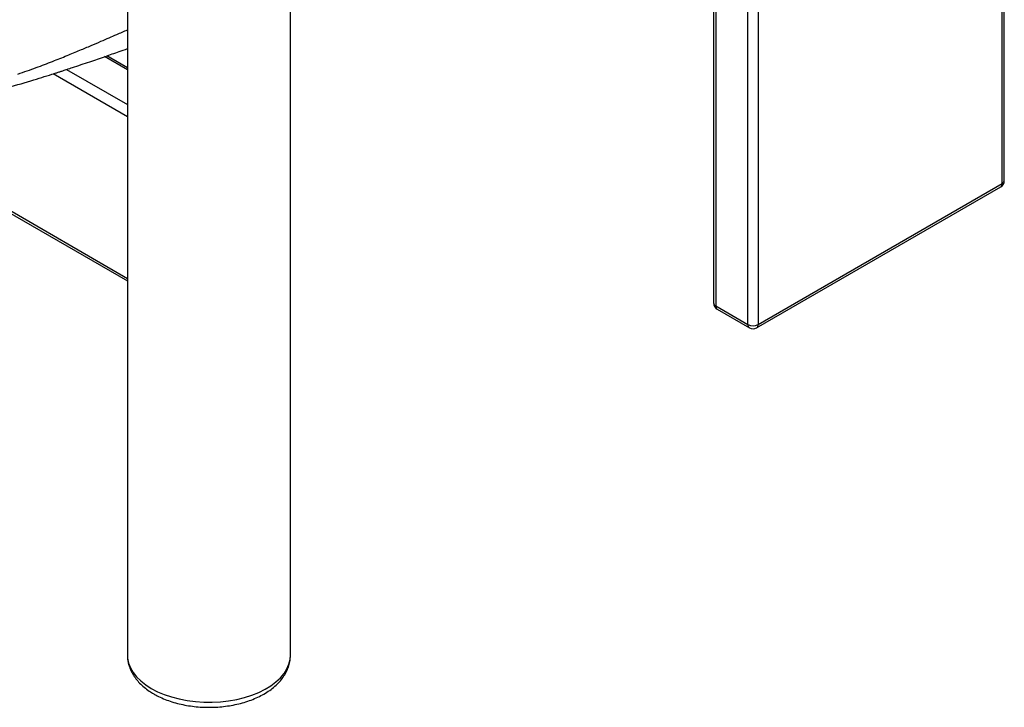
# Paper-space layout '_Isometric' of a CAD drawing. Header units: millimetres. Extents: x -373 to 687, y -154 to 896.
# Tile 8 of 15: x 157 to 568, y -154 to 133. Entities that reach past the tile are written whole.
import ezdxf

# ---------------------------------------------------------------- set-up
doc = ezdxf.new("R2010")
doc.units = ezdxf.units.MM

psp = doc.layouts.new('_Isometric')

# ---------------------------------------------------------------- linework, layer by layer
at = {"color": 7, "linetype": 'Continuous', "lineweight": 25}
for p, q in [((567.1, 64.5), (567.1, 312.98)), ((567.98, 65.72), (567.98, 313.48)), ((461.03, 5.72), (461.03, 251.74)), ((465.28, 254.19), (465.28, 5.72)), ((446.72, 243.48), (446.72, 14.7)), ((447.6, 243.99), (447.6, 13.47)), ((202.17, 171.79), (202.17, -132.26)), ((270.17, -132.26), (270.17, 151.57)), ((18.22, 130.14), (202.17, 23.94)), ((27.56, 125.76), (202.17, 24.96)), ((202.17, 111.99), (192.67, 117.48)), ((202.17, 112.86), (193.61, 117.8)), ((176.77, 112.09), (202.17, 97.43)), ((202.17, 92.39), (171.17, 110.28)), ((464.65, 4.34), (566.48, 63.12)), ((465.28, 5.72), (567.1, 64.5)), ((447.6, 13.47), (461.03, 5.72)), ((448.22, 12.1), (461.66, 4.34))]:
    psp.add_line(p, q, dxfattribs=at)
at = {"color": 7, "linetype": 'Continuous', "lineweight": 25, "flags": 128}
for points in [[(202.17, -132.26), (202.24, -133.52), (202.65, -135.53), (203.41, -137.5), (204.52, -139.42), (205.96, -141.26), (207.72, -143), (209.79, -144.64), (212.13, -146.14)], [(212.13, -146.14), (214.73, -147.49), (217.56, -148.68), (220.58, -149.7), (223.77, -150.53), (227.09, -151.17), (230.51, -151.61), (233.99, -151.84), (237.49, -151.87), (240.97, -151.69), (244.41, -151.3), (247.76, -150.71), (250.98, -149.93), (254.05, -148.95), (256.93, -147.8), (259.59, -146.49), (262, -145.02), (264.14, -143.42), (265.98, -141.7), (267.5, -139.89), (268.69, -137.99), (269.54, -136.02), (270.04, -134.02), (270.17, -132.26)]]:
    psp.add_lwpolyline(points, dxfattribs=at)
at = {"color": 7, "linetype": 'Continuous', "lineweight": 25}
for centre, radius, start, end in [((564.98, 65.72), 3, 299.9973, 360), ((566.48, 65.87), 1.51, 294.3747, 354.3052), ((565.67, 64.31), 1.44, 304.0564, 7.2558), ((449.72, 14.7), 3, 180, 240.0027), ((448.22, 14.85), 1.51, 185.6948, 245.6253), ((449.07, 13.31), 1.48, 173.7012, 234.9867), ((462.5, 5.55), 1.48, 173.7012, 234.9867), ((463.15, 9.81), 4.61, 242.6097, 297.3903), ((463.15, 6.94), 3, 240.0027, 299.9973), ((463.81, 5.55), 1.48, 305.0133, 6.2988)]:
    psp.add_arc(centre, radius, start, end, dxfattribs=at)
for points, knots in [([(156.46, 110.21), (159.04, 111.1), (163.96, 112.8), (170.76, 115.4), (176.81, 117.82), (182.17, 120.04), (186.87, 122.03), (190.94, 123.77), (194.48, 125.31), (198.16, 126.9), (200.69, 128.01), (202.17, 128.66)], [0, 0, 0, 0, 0.15951, 0.3051044, 0.4369709, 0.5552046, 0.6599005, 0.7511389, 0.8289751, 0.8990692, 1, 1, 1, 1]), ([(141.92, 102.05), (145.42, 102.89), (152.73, 104.65), (162.51, 107.55), (169.35, 109.69), (173.03, 110.87), (174.26, 111.27), (175.57, 111.7), (177.23, 112.25), (180.9, 113.46), (186.25, 115.26), (192.74, 117.49), (197.96, 119.32), (201.02, 120.4), (202.17, 120.81)], [0, 0, 0, 0, 0.161582, 0.338148, 0.481468, 0.502608, 0.523334, 0.543636, 0.568577, 0.607389, 0.731254, 0.842609, 0.94071, 1, 1, 1, 1]), ([(202.2, -132.23), (202.21, -132.83), (202.23, -134.14), (202.64, -136.14), (203.35, -138.2), (204.36, -140.2), (205.66, -142.12), (207.25, -143.95), (209.12, -145.68), (211.1, -147.18), (212.53, -148.04), (213.17, -148.43)], [0, 0, 0, 0, 0.091552, 0.202176, 0.313209, 0.425748, 0.540627, 0.65827, 0.778604, 0.90111, 1, 1, 1, 1]), ([(213.17, -148.43), (213.62, -148.68), (214.9, -149.39), (217.16, -150.44), (220, -151.51), (222.98, -152.39), (226.08, -153.09), (229.27, -153.6), (232.51, -153.91), (235.78, -154.03), (239.06, -153.96), (242.31, -153.69), (245.51, -153.23), (248.63, -152.58), (251.64, -151.74), (254.52, -150.71), (257.25, -149.5), (259.79, -148.12), (262.12, -146.55), (264.21, -144.83), (266.02, -142.95), (267.53, -140.94), (268.71, -138.84), (269.55, -136.68), (270.07, -134.51), (270.14, -133.06), (270.17, -132.36)], [0, 0, 0, 0, 0.023259, 0.066394, 0.109446, 0.1524, 0.19524, 0.237977, 0.280636, 0.323251, 0.365859, 0.408494, 0.451187, 0.493978, 0.536906, 0.580006, 0.623301, 0.666791, 0.710433, 0.754063, 0.797419, 0.840172, 0.882003, 0.922734, 0.962399, 1, 1, 1, 1])]:
    psp.add_open_spline(points, degree=3, knots=knots, dxfattribs=at)

doc.saveas('drawing.dxf')
